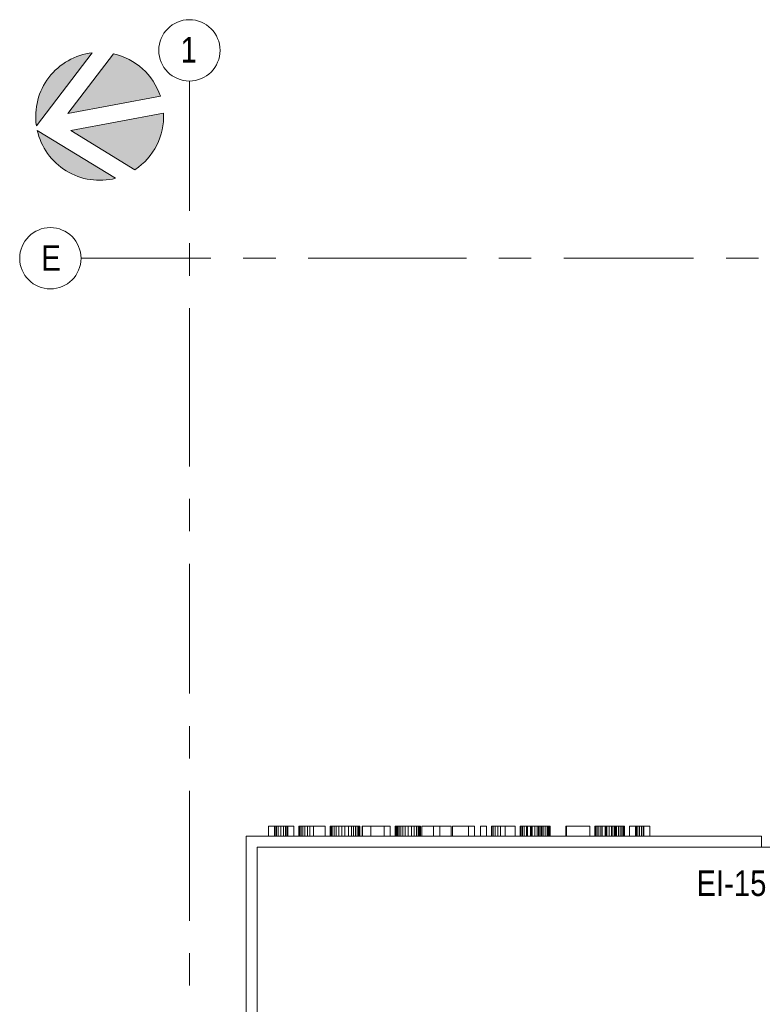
# Model space of a CAD drawing. Header units: millimetres. Extents: x -1660 to 55061, y -2461 to 22251.
# Tile 22 of 76: x -1660 to 5605, y 10702 to 20334. Entities that reach past the tile are written whole.
import ezdxf

# ---------------------------------------------------------------- set-up
doc = ezdxf.new("R2010")
doc.units = ezdxf.units.MM
doc.linetypes.add('Grid Line 1_2_', pattern=[2222.5, 1270, -317.5, 317.5, -317.5])
doc.layers.add('_trapp2', color=9, linetype='Continuous', lineweight=9, true_color=0x808080)
doc.layers.add('Text Notes-1', color=1, linetype='Continuous', lineweight=9, true_color=0xff0000)
for name, color, linetype, lineweight in [('Detail Items', 7, 'Continuous', 9), ('Floors', 7, 'Continuous', 9), ('Generic Models', 7, 'Continuous', 9), ('Grids', 7, 'Continuous', 9), ('Grids-1', 7, 'Grid Line 1_2_', 9), ('Thin Lines', 7, 'Continuous', 9), ('Walls', 7, 'Continuous', 9)]:
    doc.layers.add(name, color=color, linetype=linetype, lineweight=lineweight)
doc.styles.add('Swis721 Cn BT', font='swissc.ttf', dxfattribs={"height": 250})
doc.styles.add('Swis721 Cn BT_I', font='swissci.ttf', dxfattribs={"height": 250})

# ---------------------------------------------------------------- blocks, each defined once
blk = doc.blocks.new('Grid - M_Grid Head - Circle väike-415116-2 Korruse põrandate plaan')
at = {"layer": 'Grids'}
blk.add_circle((0, 0), 3, dxfattribs=at)

msp = doc.modelspace()

# ---------------------------------------------------------------- hatches: boundary and pattern name
at = {"layer": 'Detail Items'}
h = msp.add_hatch(color=256, dxfattribs=at)
h.paths.add_polyline_path([(-887.4, 18763), (-804, 18767.3), (-722, 18782.6), (-1488.5, 19251.5), (-1464.8, 19171.5), (-1430.6, 19095.3), (-1386.7, 19024.4), (-1333.7, 18959.9), (-1272.6, 18903.1), (-1204.4, 18854.9), (-1130.5, 18816.2), (-1052.1, 18787.7), (-970.6, 18769.8)], flags=0)
h.paths.add_polyline_path([(-532.4, 18866.8), (-468, 18915.6), (-410.4, 18972.4), (-360.7, 19036), (-319.5, 19105.6), (-287.6, 19179.9), (-265.6, 19257.7), (-253.8, 19337.7), (-252.4, 19418.5), (-1158.6, 19249.8), (-722, 18982.7)], flags=0)
h.paths.add_polyline_path([(-1497, 19297), (-950.2, 20010.8), (-1032.3, 19995.6), (-1111.7, 19969.6), (-1189.4, 19931.7), (-1256.6, 19887.3), (-1319.6, 19832.4), (-1374.7, 19769.7), (-1421, 19700.1), (-1457.5, 19625), (-1483.8, 19545.8), (-1499.3, 19463.7), (-1503.7, 19380.3)], flags=0)
h.paths.add_polyline_path([(-1189.4, 19417.8), (-283.7, 19586.3), (-314, 19661.2), (-353.8, 19731.6), (-402.3, 19796.2), (-458.7, 19854), (-522.1, 19904.1), (-591.4, 19945.6), (-665.5, 19977.9), (-743.1, 20000.3), (-1188.8, 19418.5)], flags=0)

# ---------------------------------------------------------------- linework, layer by layer
at = {"layer": '_trapp2'}
for p, q in [((5862.2, 12237.8), (662.2, 12237.8)), ((662.2, 12237.8), (662.2, 7637.8))]:
    msp.add_line(p, q, dxfattribs=at)
at = {"layer": 'Floors'}
msp.add_line((5596.3, 12237.8), (5612.8, 12237.8), dxfattribs=at)
at = {"layer": 'Generic Models'}
for p, q in [((773, 12445.8), (831.3, 12445.8)), ((773, 12345.8), (773, 12445.8)), ((831.3, 12445.8), (834.2, 12445.8)), ((831.3, 12345.8), (831.3, 12445.8)), ((834.2, 12445.8), (840.1, 12445.8)), ((834.2, 12345.8), (834.2, 12445.8)), ((840.1, 12445.8), (851.7, 12445.8)), ((840.1, 12345.8), (840.1, 12445.8)), ((851.7, 12445.8), (869.8, 12445.8)), ((851.7, 12345.8), (851.7, 12445.8)), ((869.8, 12445.8), (895, 12445.8)), ((869.8, 12345.8), (869.8, 12445.8)), ((895, 12445.8), (920.2, 12445.8)), ((895, 12345.8), (895, 12445.8)), ((920.2, 12445.8), (939.4, 12445.8)), ((920.2, 12345.8), (920.2, 12445.8)), ((939.4, 12445.8), (952.6, 12445.8)), ((939.4, 12345.8), (939.4, 12445.8)), ((952.6, 12445.8), (960, 12445.8)), ((952.6, 12345.8), (952.6, 12445.8)), ((960, 12445.8), (962.5, 12445.8)), ((960, 12345.8), (960, 12445.8)), ((962.5, 12445.8), (1020.8, 12445.8)), ((962.5, 12345.8), (962.5, 12445.8)), ((1020.8, 12445.8), (1020.8, 12345.8)), ((1069.3, 12445.8), (1071.9, 12445.8)), ((1069.3, 12345.8), (1069.3, 12445.8)), ((1071.9, 12445.8), (1079.4, 12445.8)), ((1071.9, 12345.8), (1071.9, 12445.8)), ((1079.4, 12445.8), (1091.8, 12445.8)), ((1079.4, 12345.8), (1079.4, 12445.8)), ((1091.8, 12445.8), (1108.7, 12445.8)), ((1091.8, 12345.8), (1091.8, 12445.8)), ((1108.7, 12445.8), (1130, 12445.8)), ((1108.7, 12345.8), (1108.7, 12445.8)), ((1130, 12445.8), (1155, 12445.8)), ((1130, 12345.8), (1130, 12445.8)), ((1155, 12445.8), (1179.7, 12445.8)), ((1155, 12345.8), (1155, 12445.8)), ((1179.7, 12445.8), (1213.5, 12445.8)), ((1179.7, 12345.8), (1179.7, 12445.8)), ((1213.5, 12445.8), (1326.8, 12445.8)), ((1213.5, 12345.8), (1213.5, 12445.8)), ((1326.8, 12445.8), (1326.8, 12345.8)), ((1375.4, 12445.8), (1377.9, 12445.8)), ((1375.4, 12345.8), (1375.4, 12445.8)), ((1377.9, 12445.8), (1385.4, 12445.8)), ((1377.9, 12345.8), (1377.9, 12445.8)), ((1385.4, 12445.8), (1397.8, 12445.8)), ((1385.4, 12345.8), (1385.4, 12445.8)), ((1397.8, 12445.8), (1415.3, 12445.8)), ((1397.8, 12345.8), (1397.8, 12445.8)), ((1415.3, 12445.8), (1436.9, 12445.8)), ((1415.3, 12345.8), (1415.3, 12445.8)), ((1436.9, 12445.8), (1461.8, 12445.8)), ((1436.9, 12345.8), (1436.9, 12445.8)), ((1461.8, 12445.8), (1490, 12445.8)), ((1461.8, 12345.8), (1461.8, 12445.8)), ((1490, 12445.8), (1521.6, 12445.8)), ((1490, 12345.8), (1490, 12445.8)), ((1521.6, 12445.8), (1556.1, 12445.8)), ((1521.6, 12345.8), (1521.6, 12445.8)), ((1556.1, 12445.8), (1586.4, 12445.8)), ((1556.1, 12345.8), (1556.1, 12445.8)), ((1586.4, 12445.8), (1606.6, 12445.8)), ((1586.4, 12345.8), (1586.4, 12445.8)), ((1606.6, 12445.8), (1625.2, 12445.8)), ((1606.6, 12345.8), (1606.6, 12445.8)), ((1625.2, 12445.8), (1641.1, 12445.8)), ((1625.2, 12345.8), (1625.2, 12445.8)), ((1641.1, 12445.8), (1653.2, 12445.8)), ((1641.1, 12345.8), (1641.1, 12445.8)), ((1653.2, 12445.8), (1663.5, 12445.8)), ((1653.2, 12345.8), (1653.2, 12445.8)), ((1663.5, 12445.8), (1666.9, 12445.8)), ((1663.5, 12345.8), (1663.5, 12445.8)), ((1666.9, 12445.8), (1666.9, 12345.8)), ((1688.8, 12445.8), (1693.6, 12445.8)), ((1688.8, 12345.8), (1688.8, 12445.8)), ((1693.6, 12445.8), (1773.7, 12445.8)), ((1693.6, 12345.8), (1693.6, 12445.8)), ((1773.7, 12445.8), (1905, 12445.8)), ((1773.7, 12345.8), (1773.7, 12445.8)), ((1905, 12445.8), (1963.3, 12445.8)), ((1905, 12345.8), (1905, 12445.8)), ((1963.3, 12345.8), (1963.3, 12445.8)), ((2011.9, 12445.8), (2014.9, 12445.8)), ((2011.9, 12445.8), (2011.9, 12345.8)), ((2014.9, 12445.8), (2021.6, 12445.8)), ((2014.9, 12345.8), (2014.9, 12445.8)), ((2021.6, 12445.8), (2024, 12445.8)), ((2021.6, 12345.8), (2021.6, 12445.8)), ((2024, 12445.8), (2029.9, 12445.8)), ((2024, 12345.8), (2024, 12445.8)), ((2029.9, 12445.8), (2039.3, 12445.8)), ((2029.9, 12345.8), (2029.9, 12445.8)), ((2039.3, 12445.8), (2052.1, 12445.8)), ((2039.3, 12345.8), (2039.3, 12445.8)), ((2052.1, 12445.8), (2068.4, 12445.8)), ((2052.1, 12345.8), (2052.1, 12445.8)), ((2068.4, 12445.8), (2088.2, 12445.8)), ((2068.4, 12345.8), (2068.4, 12445.8)), ((2088.2, 12445.8), (2111.6, 12445.8)), ((2088.2, 12345.8), (2088.2, 12445.8)), ((2111.6, 12445.8), (2138.6, 12445.8)), ((2111.6, 12345.8), (2111.6, 12445.8)), ((2138.6, 12445.8), (2171.2, 12445.8)), ((2138.6, 12345.8), (2138.6, 12445.8)), ((2171.2, 12445.8), (2198.6, 12445.8)), ((2171.2, 12345.8), (2171.2, 12445.8)), ((2198.6, 12445.8), (2220.6, 12445.8)), ((2198.6, 12345.8), (2198.6, 12445.8)), ((2220.6, 12445.8), (2236.7, 12445.8)), ((2220.6, 12345.8), (2220.6, 12445.8)), ((2236.7, 12445.8), (2246.6, 12445.8)), ((2236.7, 12345.8), (2236.7, 12445.8)), ((2246.6, 12445.8), (2249.9, 12445.8)), ((2246.6, 12345.8), (2246.6, 12445.8)), ((2249.9, 12445.8), (2259.6, 12445.8)), ((2249.9, 12345.8), (2249.9, 12445.8)), ((2259.6, 12445.8), (2259.6, 12345.8)), ((2274.2, 12445.8), (2387, 12445.8)), ((2274.2, 12445.8), (2274.2, 12345.8)), ((2387, 12445.8), (2449.1, 12445.8)), ((2387, 12345.8), (2387, 12445.8)), ((2449.1, 12445.8), (2560.9, 12445.8)), ((2449.1, 12345.8), (2449.1, 12445.8)), ((2560.9, 12345.8), (2560.9, 12445.8)), ((2575.4, 12445.8), (2730.9, 12445.8)), ((2575.4, 12345.8), (2575.4, 12445.8)), ((2730.9, 12445.8), (2789.2, 12445.8)), ((2730.9, 12345.8), (2730.9, 12445.8)), ((2789.2, 12345.8), (2789.2, 12445.8)), ((2847.5, 12445.8), (2905.8, 12445.8)), ((2847.5, 12345.8), (2847.5, 12445.8)), ((2905.8, 12345.8), (2905.8, 12445.8)), ((2954.4, 12445.8), (2958.8, 12445.8)), ((2954.4, 12345.8), (2954.4, 12445.8)), ((2958.8, 12445.8), (2972, 12445.8)), ((2958.8, 12345.8), (2958.8, 12445.8)), ((2972, 12445.8), (2991.8, 12445.8)), ((2972, 12345.8), (2972, 12445.8)), ((2991.8, 12445.8), (3015.9, 12445.8)), ((2991.8, 12345.8), (2991.8, 12445.8)), ((3015.9, 12445.8), (3042.7, 12445.8)), ((3015.9, 12345.8), (3015.9, 12445.8)), ((3042.7, 12445.8), (3089, 12445.8)), ((3042.7, 12345.8), (3042.7, 12445.8)), ((3089, 12445.8), (3187.6, 12445.8)), ((3089, 12345.8), (3089, 12445.8)), ((3187.6, 12345.8), (3187.6, 12445.8)), ((3236.2, 12445.8), (3238.7, 12445.8)), ((3236.2, 12445.8), (3236.2, 12345.8)), ((3238.7, 12445.8), (3246.1, 12445.8)), ((3238.7, 12345.8), (3238.7, 12445.8)), ((3246.1, 12445.8), (3258.6, 12445.8)), ((3246.1, 12345.8), (3246.1, 12445.8)), ((3258.6, 12445.8), (3276, 12445.8)), ((3258.6, 12345.8), (3258.6, 12445.8)), ((3276, 12445.8), (3297.6, 12445.8)), ((3276, 12345.8), (3276, 12445.8)), ((3297.6, 12445.8), (3309.1, 12445.8)), ((3297.6, 12345.8), (3297.6, 12445.8)), ((3309.1, 12445.8), (3338.2, 12445.8)), ((3309.1, 12345.8), (3309.1, 12445.8)), ((3338.2, 12445.8), (3343.7, 12445.8)), ((3338.2, 12345.8), (3338.2, 12445.8)), ((3343.7, 12445.8), (3354.4, 12445.8)), ((3343.7, 12345.8), (3343.7, 12445.8)), ((3354.4, 12445.8), (3379.2, 12445.8)), ((3354.4, 12345.8), (3354.4, 12445.8)), ((3379.2, 12445.8), (3400.9, 12445.8)), ((3379.2, 12345.8), (3379.2, 12445.8)), ((3400.9, 12445.8), (3413.9, 12445.8)), ((3400.9, 12345.8), (3400.9, 12445.8)), ((3413.9, 12445.8), (3428.4, 12445.8)), ((3413.9, 12345.8), (3413.9, 12445.8)), ((3428.4, 12445.8), (3440, 12445.8)), ((3428.4, 12345.8), (3428.4, 12445.8)), ((3440, 12445.8), (3447.6, 12445.8)), ((3440, 12345.8), (3440, 12445.8)), ((3447.6, 12445.8), (3450.1, 12445.8)), ((3447.6, 12345.8), (3447.6, 12445.8)), ((3450.1, 12445.8), (3467.4, 12445.8)), ((3450.1, 12345.8), (3450.1, 12445.8)), ((3467.4, 12445.8), (3486, 12445.8)), ((3467.4, 12345.8), (3467.4, 12445.8)), ((3486, 12445.8), (3501.8, 12445.8)), ((3486, 12345.8), (3486, 12445.8)), ((3501.8, 12445.8), (3513.9, 12445.8)), ((3501.8, 12345.8), (3501.8, 12445.8)), ((3513.9, 12445.8), (3524.2, 12445.8)), ((3513.9, 12345.8), (3513.9, 12445.8)), ((3524.2, 12445.8), (3527.7, 12445.8)), ((3524.2, 12345.8), (3524.2, 12445.8)), ((3527.7, 12445.8), (3527.7, 12345.8)), ((3683.2, 12445.8), (3688, 12445.8)), ((3683.2, 12345.8), (3683.2, 12445.8)), ((3688, 12445.8), (3916.4, 12445.8)), ((3688, 12345.8), (3688, 12445.8)), ((3916.4, 12345.8), (3916.4, 12445.8)), ((3964.9, 12445.8), (3967.4, 12445.8)), ((3964.9, 12445.8), (3964.9, 12345.8)), ((3967.4, 12445.8), (3974.9, 12445.8)), ((3967.4, 12445.8), (3967.4, 12345.8)), ((3974.9, 12445.8), (3987.4, 12445.8)), ((3974.9, 12445.8), (3974.9, 12345.8)), ((3987.4, 12445.8), (4004.8, 12445.8)), ((3987.4, 12445.8), (3987.4, 12345.8)), ((4004.8, 12445.8), (4026.4, 12445.8)), ((4004.8, 12445.8), (4004.8, 12345.8)), ((4026.4, 12445.8), (4037.8, 12445.8)), ((4026.4, 12445.8), (4026.4, 12345.8)), ((4037.8, 12445.8), (4067, 12445.8)), ((4037.8, 12345.8), (4037.8, 12445.8)), ((4067, 12445.8), (4072.5, 12445.8)), ((4067, 12345.8), (4067, 12445.8)), ((4072.5, 12445.8), (4083.1, 12445.8)), ((4072.5, 12345.8), (4072.5, 12445.8)), ((4083.1, 12445.8), (4107.9, 12445.8)), ((4083.1, 12345.8), (4083.1, 12445.8)), ((4107.9, 12445.8), (4129.7, 12445.8)), ((4107.9, 12345.8), (4107.9, 12445.8)), ((4129.7, 12445.8), (4142.6, 12445.8)), ((4129.7, 12345.8), (4129.7, 12445.8)), ((4142.6, 12445.8), (4157.1, 12445.8)), ((4142.6, 12345.8), (4142.6, 12445.8)), ((4157.1, 12445.8), (4168.7, 12445.8)), ((4157.1, 12345.8), (4157.1, 12445.8)), ((4168.7, 12445.8), (4176.3, 12445.8)), ((4168.7, 12345.8), (4168.7, 12445.8)), ((4176.3, 12445.8), (4178.9, 12445.8)), ((4176.3, 12345.8), (4176.3, 12445.8)), ((4178.9, 12445.8), (4196.2, 12445.8)), ((4178.9, 12345.8), (4178.9, 12445.8)), ((4196.2, 12445.8), (4214.7, 12445.8)), ((4196.2, 12445.8), (4196.2, 12345.8)), ((4214.7, 12445.8), (4230.6, 12445.8)), ((4214.7, 12445.8), (4214.7, 12345.8)), ((4230.6, 12445.8), (4242.7, 12445.8)), ((4230.6, 12445.8), (4230.6, 12345.8)), ((4242.7, 12445.8), (4253, 12445.8)), ((4242.7, 12445.8), (4242.7, 12345.8)), ((4253, 12445.8), (4256.4, 12445.8)), ((4253, 12445.8), (4253, 12345.8)), ((4256.4, 12345.8), (4256.4, 12445.8)), ((4305, 12445.8), (4363.3, 12445.8)), ((4305, 12345.8), (4305, 12445.8)), ((4363.3, 12445.8), (4365.6, 12445.8)), ((4363.3, 12445.8), (4363.3, 12345.8)), ((4365.6, 12445.8), (4372.6, 12445.8)), ((4365.6, 12445.8), (4365.6, 12345.8)), ((4372.6, 12445.8), (4385.2, 12445.8)), ((4372.6, 12445.8), (4372.6, 12345.8)), ((4385.2, 12445.8), (4404.4, 12445.8)), ((4385.2, 12445.8), (4385.2, 12345.8)), ((4404.4, 12445.8), (4423.8, 12445.8)), ((4404.4, 12445.8), (4404.4, 12345.8)), ((4423.8, 12445.8), (4437.5, 12445.8)), ((4423.8, 12445.8), (4423.8, 12345.8)), ((4437.5, 12445.8), (4443.2, 12445.8)), ((4437.5, 12445.8), (4437.5, 12345.8)), ((4443.2, 12445.8), (4445.9, 12445.8)), ((4443.2, 12345.8), (4443.2, 12445.8)), ((4445.9, 12445.8), (4504.2, 12445.8)), ((4445.9, 12445.8), (4445.9, 12345.8)), ((4504.2, 12445.8), (4504.2, 12345.8))]:
    msp.add_line(p, q, dxfattribs=at)
at = {"layer": 'Grids-1'}
for p, q in [((0, 19734.2), (0, 17234.2)), ((-1060.2, 18000), (1439.8, 18000)), ((1439.8, 18000), (35035.1, 18000)), ((0, 17234.2), (0, 639.2))]:
    msp.add_line(p, q, dxfattribs=at)
at = {"layer": 'Thin Lines'}
for p, q in [((-1497, 19297), (-950.2, 20010.8)), ((-743.1, 20000.3), (-1189.4, 19417.8)), ((-1189.4, 19417.8), (-283.7, 19586.3)), ((-252.4, 19418.5), (-1158.6, 19249.8)), ((-722, 18782.6), (-1488.5, 19251.5)), ((-1158.6, 19249.8), (-532.4, 18866.8))]:
    msp.add_line(p, q, dxfattribs=at)
for start, end in [(96.64276, 188.44396), (18.38084, 77.57876), (303.47647, 2.70588), (192.68251, 284.40421)]:
    msp.add_arc((-877.7, 19388.9), 626, start, end, dxfattribs=at)
at = {"layer": 'Walls'}
for p, q in [((554.2, 7854.3), (554.2, 12345.8)), ((554.2, 12345.8), (5596.3, 12345.8)), ((5596.3, 12345.8), (5596.3, 12237.8)), ((662.2, 12237.8), (662.2, 7854.3)), ((5596.3, 12237.8), (662.2, 12237.8))]:
    msp.add_line(p, q, dxfattribs=at)

# ---------------------------------------------------------------- block references
at = {"layer": 'Grids', "xscale": 99.99999999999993, "yscale": 99.99999999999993, "zscale": 99.99999999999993}
for p, rotation in [((0, 20034.2), 180), ((-1360.2, 18000), 269.9999999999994)]:
    msp.add_blockref('Grid - M_Grid Head - Circle väike-415116-2 Korruse põrandate plaan', p, dxfattribs=dict(at, rotation=rotation))

# ---------------------------------------------------------------- texts
at = {"layer": 'Grids', "char_height": 250, "width": 200.422, "attachment_point": 1, "style": 'Swis721 Cn BT'}
for s, insert in [('\\fSwis721 Cn BT|b0|i0|c186|p34|;1', (-85.9, 20164.6)), ('\\fSwis721 Cn BT|b0|i0|c186|p34|;E', (-1448.8, 18128))]:
    msp.add_mtext(s, dxfattribs=dict(at, insert=insert))
at = {"layer": 'Text Notes-1', "insert": (4960.3, 12011.4), "char_height": 250, "width": 817.721, "attachment_point": 1, "style": 'Swis721 Cn BT_I'}
msp.add_mtext('EI-15', dxfattribs=at)

doc.saveas('drawing.dxf')
